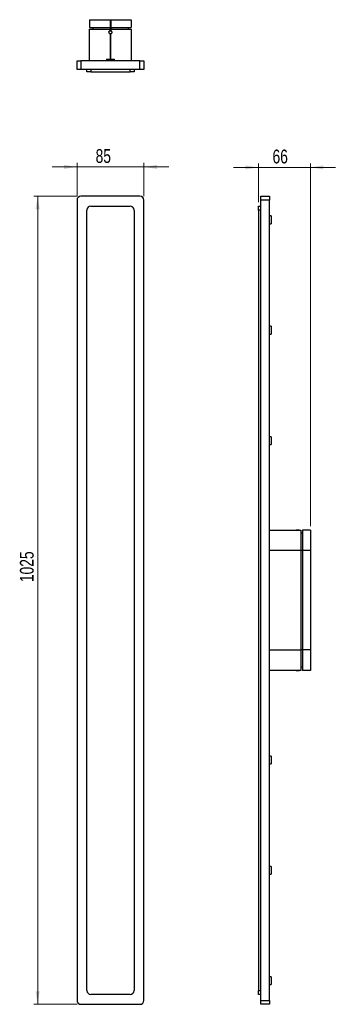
# Model space of a CAD drawing. Header units: millimetres. Extents: x 64 to 144, y 28 to 278.
import ezdxf

# ---------------------------------------------------------------- set-up
doc = ezdxf.new("R2010")
doc.units = ezdxf.units.MM
doc.styles.add('SLDTEXTSTYLE0', font='TXT', dxfattribs={"width": 0.75})
doc.dimstyles.new('SLDDIMSTYLE0', dxfattribs={"dimtxt": 3.5, "dimasz": 3.302, "dimexe": 0, "dimexo": 0.0625, "dimgap": 0.875, "dimtad": 1, "dimdec": 0, "dimlfac": 5, "dimrnd": 1e-09, "dimzin": 12, "dimdsep": 46, "dimtxsty": 'SLDTEXTSTYLE0', "dimsah": 1, "dimcen": 0.09, "dimadec": 0, "dimazin": 3, "dimtfac": 1, "dimtdec": 0, "dimtofl": 0, "dimtmove": 0, "dimatfit": 3, "dimfxl": 0, "dimfrac": 2, "dimtolj": 1, "dimtzin": 12, "dimarcsym": 0})
doc.dimstyles.new('SLDDIMSTYLE1', dxfattribs={"dimtxt": 3.5, "dimasz": 3.302, "dimexe": 0, "dimexo": 0.0625, "dimgap": 0.875, "dimtad": 1, "dimdec": 0, "dimlfac": 5, "dimrnd": 1e-09, "dimzin": 12, "dimdsep": 46, "dimtxsty": 'SLDTEXTSTYLE0', "dimsah": 1, "dimcen": 0.09, "dimadec": 0, "dimazin": 3, "dimtfac": 1, "dimtdec": 0, "dimtmove": 0, "dimatfit": 0, "dimfxl": 0, "dimfrac": 2, "dimtolj": 1, "dimtzin": 12, "dimarcsym": 0})

# ---------------------------------------------------------------- blocks, each defined once
blk = doc.blocks.new('_D')
at = {"color": 7, "linetype": 'Continuous', "lineweight": 0}
for p, q in [((78.51, 232.86), (67.51, 232.86)), ((68.51, 232.86), (68.51, 27.86)), ((78.51, 27.86), (67.51, 27.86))]:
    blk.add_line(p, q, dxfattribs=at)
at = {"color": 7, "linetype": 'Continuous', "lineweight": 18}
for points in [[(68.51, 232.86), (68, 229.56), (69.01, 229.56)], [(68.51, 27.86), (69.01, 31.17), (68, 31.17)]]:
    blk.add_solid(points, dxfattribs=at)
at = {"color": 7, "linetype": 'Continuous', "lineweight": 18, "insert": (63.99, 134.96), "char_height": 3.5, "attachment_point": 1, "rotation": 90, "style": 'SLDTEXTSTYLE0'}
blk.add_mtext('1025', dxfattribs=at)
blk = doc.blocks.new('_D_1')
at = {"color": 7, "linetype": 'Continuous', "lineweight": 0}
for p, q in [((78.51, 240.3), (72.16, 240.3)), ((78.51, 232.86), (78.51, 241.3)), ((78.51, 240.3), (95.51, 240.3)), ((95.51, 232.86), (95.51, 241.3)), ((95.51, 240.3), (101.86, 240.3))]:
    blk.add_line(p, q, dxfattribs=at)
at = {"color": 7, "linetype": 'Continuous', "lineweight": 18}
for points in [[(78.51, 240.3), (75.2, 240.81), (75.2, 239.79)], [(95.51, 240.3), (98.81, 239.79), (98.81, 240.81)]]:
    blk.add_solid(points, dxfattribs=at)
at = {"color": 7, "linetype": 'Continuous', "lineweight": 18, "insert": (83.24, 244.81), "char_height": 3.5, "attachment_point": 1, "style": 'SLDTEXTSTYLE0'}
blk.add_mtext('85', dxfattribs=at)
blk = doc.blocks.new('_D_2')
at = {"color": 7, "linetype": 'Continuous', "lineweight": 0}
for p, q in [((124.62, 240.18), (118.27, 240.18)), ((124.62, 231.36), (124.62, 241.18)), ((137.82, 240.18), (124.62, 240.18)), ((137.82, 149.16), (137.82, 241.18)), ((137.82, 240.18), (144.17, 240.18))]:
    blk.add_line(p, q, dxfattribs=at)
at = {"color": 7, "linetype": 'Continuous', "lineweight": 18}
for points in [[(124.62, 240.18), (121.31, 240.68), (121.31, 239.67)], [(137.82, 240.18), (141.12, 239.67), (141.12, 240.68)]]:
    blk.add_solid(points, dxfattribs=at)
at = {"color": 7, "linetype": 'Continuous', "lineweight": 18, "insert": (128.2, 244.69), "char_height": 3.5, "attachment_point": 1, "style": 'SLDTEXTSTYLE0'}
blk.add_mtext('66', dxfattribs=at)

msp = doc.modelspace()

# ---------------------------------------------------------------- linework, layer by layer
at = {"color": 7, "linetype": 'Continuous', "lineweight": 25}
for p, q in [((81.71, 277.65), (81.71, 275.65)), ((81.71, 277.65), (86.91, 277.65)), ((86.91, 277.65), (86.91, 275.65)), ((86.91, 277.65), (87.11, 277.65)), ((87.11, 277.65), (87.11, 275.65)), ((87.11, 277.65), (92.31, 277.65)), ((92.31, 277.65), (92.31, 275.65)), ((81.71, 275.65), (86.91, 275.65)), ((81.71, 267.25), (81.71, 275.25)), ((81.71, 275.25), (86.91, 275.25)), ((82.51, 275.65), (82.51, 275.25)), ((86.91, 275.65), (87.11, 275.65)), ((86.91, 275.65), (86.91, 275.25)), ((86.91, 275.25), (86.91, 274.83)), ((86.91, 275.25), (87.11, 275.25)), ((87.11, 275.65), (92.31, 275.65)), ((87.11, 275.65), (87.11, 275.25)), ((87.11, 274.83), (87.11, 275.25)), ((87.11, 275.25), (92.31, 275.25)), ((91.51, 275.65), (91.51, 275.25)), ((92.31, 275.25), (92.31, 267.25)), ((86.91, 274.06), (86.91, 267.65)), ((87.11, 267.65), (87.11, 274.06)), ((86, 267.65), (86, 267.25)), ((86, 267.65), (88, 267.65)), ((88, 267.25), (88, 267.65)), ((78.51, 265.05), (78.51, 267.25)), ((78.51, 267.25), (79.51, 267.25)), ((79.51, 265.05), (78.51, 265.05)), ((79.51, 267.25), (79.51, 265.05)), ((94.51, 267.25), (79.51, 267.25)), ((94.51, 265.05), (79.51, 265.05)), ((81.01, 264.45), (81.01, 265.05)), ((82.01, 265.05), (82.01, 264.45)), ((92.01, 264.45), (92.01, 265.05)), ((93.01, 265.05), (93.01, 264.45)), ((94.51, 265.05), (94.51, 267.25)), ((94.51, 267.25), (95.51, 267.25)), ((95.51, 265.05), (94.51, 265.05)), ((95.51, 267.25), (95.51, 265.05)), ((82.01, 264.45), (81.01, 264.45)), ((82.01, 264.45), (92.01, 264.45)), ((93.01, 264.45), (92.01, 264.45)), ((94.51, 232.86), (79.51, 232.86)), ((125.22, 232.86), (127.42, 232.86)), ((125.22, 231.86), (125.22, 232.86)), ((127.42, 232.86), (127.42, 231.86)), ((78.51, 231.86), (78.51, 28.86)), ((82.01, 230.36), (92.01, 230.36)), ((95.51, 28.86), (95.51, 231.86)), ((124.62, 230.36), (125.22, 230.36)), ((124.62, 229.36), (124.62, 230.36)), ((127.42, 231.86), (125.22, 231.86)), ((125.22, 28.86), (125.22, 231.86)), ((127.42, 28.86), (127.42, 231.86)), ((81.01, 31.36), (81.01, 229.36)), ((93.01, 229.36), (93.01, 31.36)), ((125.22, 229.36), (124.62, 229.36)), ((124.62, 229.36), (124.62, 31.36)), ((127.82, 227.86), (127.42, 227.86)), ((127.82, 227.86), (127.82, 225.86)), ((127.42, 225.86), (127.82, 225.86)), ((127.82, 199.86), (127.42, 199.86)), ((127.82, 199.86), (127.82, 197.86)), ((127.42, 197.86), (127.82, 197.86)), ((127.82, 171.86), (127.42, 171.86)), ((127.42, 169.86), (127.82, 169.86)), ((127.82, 171.86), (127.82, 169.86)), ((127.42, 148.16), (134.23, 148.16)), ((134.23, 148.19), (134.23, 148.16)), ((134.23, 148.19), (135.01, 148.19)), ((135, 148.16), (135.42, 148.16)), ((135.01, 148.16), (135.01, 148.19)), ((135.42, 148.16), (135.42, 142.96)), ((137.82, 148.16), (135.82, 148.16)), ((135.82, 148.16), (135.82, 142.96)), ((137.82, 148.16), (137.82, 142.96)), ((135.82, 147.36), (135.42, 147.36)), ((135.42, 142.96), (127.42, 142.96)), ((135.42, 142.96), (135.42, 117.76)), ((135.82, 142.96), (135.42, 142.96)), ((137.82, 142.96), (135.82, 142.96)), ((135.82, 142.96), (135.82, 117.76)), ((137.82, 142.96), (137.82, 117.76)), ((127.42, 117.76), (135.42, 117.76)), ((135.42, 117.76), (135.42, 112.56)), ((135.82, 117.76), (135.42, 117.76)), ((137.82, 117.76), (135.82, 117.76)), ((135.82, 117.76), (135.82, 112.56)), ((137.82, 117.76), (137.82, 112.56)), ((134.23, 112.56), (127.42, 112.56)), ((134.23, 112.56), (134.23, 112.55)), ((134.23, 112.55), (135.01, 112.55)), ((135.42, 112.56), (135, 112.56)), ((135.01, 112.55), (135.01, 112.56)), ((135.82, 113.36), (135.42, 113.36)), ((137.82, 112.56), (135.82, 112.56)), ((127.82, 90.85), (127.42, 90.85)), ((127.82, 90.85), (127.82, 88.85)), ((127.42, 88.85), (127.82, 88.85)), ((127.82, 62.85), (127.42, 62.85)), ((127.82, 62.85), (127.82, 60.85)), ((127.42, 60.85), (127.82, 60.85)), ((127.82, 34.85), (127.42, 34.85)), ((127.42, 32.85), (127.82, 32.85)), ((127.82, 34.85), (127.82, 32.85)), ((92.01, 30.36), (82.01, 30.36)), ((124.62, 30.36), (124.62, 31.36)), ((124.62, 31.36), (125.22, 31.36)), ((125.22, 30.36), (124.62, 30.36)), ((79.51, 27.86), (94.51, 27.86)), ((125.22, 28.86), (127.42, 28.86)), ((125.22, 27.86), (125.22, 28.86)), ((127.42, 27.86), (125.22, 27.86)), ((127.42, 28.86), (127.42, 27.86))]:
    msp.add_line(p, q, dxfattribs=at)
msp.add_circle((87.01, 274.45), 0.39, dxfattribs=at)
for centre, radius, start, end in [((87.01, 274.45), 0.4, 75.5225, 104.4775), ((87.01, 274.45), 0.4, 255.5225, 284.4775), ((79.51, 231.86), 1, 90, 180), ((94.51, 231.86), 1, 0, 90), ((82.01, 229.36), 1, 90, 180), ((92.01, 229.36), 1, 0, 90), ((82.01, 31.36), 1, 180, 270), ((92.01, 31.36), 1, 270, 0), ((79.51, 28.86), 1, 180, 270), ((94.51, 28.86), 1, 270, 0)]:
    msp.add_arc(centre, radius, start, end, dxfattribs=at)
for points in [[(86.91, 274.83), (86.86, 274.82), (86.82, 274.8), (86.75, 274.76), (86.72, 274.73), (86.66, 274.66), (86.64, 274.62), (86.61, 274.53), (86.61, 274.49), (86.61, 274.4), (86.61, 274.36), (86.64, 274.28), (86.66, 274.24), (86.72, 274.17), (86.75, 274.14), (86.82, 274.09), (86.86, 274.07), (86.91, 274.06)], [(87.11, 274.06), (87.15, 274.07), (87.19, 274.09), (87.26, 274.14), (87.29, 274.17), (87.35, 274.24), (87.37, 274.27), (87.4, 274.36), (87.41, 274.4), (87.41, 274.49), (87.4, 274.53), (87.37, 274.62), (87.35, 274.66), (87.3, 274.73), (87.26, 274.76), (87.19, 274.8), (87.15, 274.82), (87.11, 274.83)], [(134.23, 148.16), (134.24, 148.16), (134.26, 148.16), (134.31, 148.16), (134.34, 148.16), (134.41, 148.16), (134.45, 148.16), (134.53, 148.15), (134.57, 148.15), (134.66, 148.15), (134.7, 148.15), (134.79, 148.16), (134.83, 148.16), (134.9, 148.16), (134.93, 148.16), (134.97, 148.16), (134.99, 148.16), (135, 148.16)], [(135, 112.56), (134.99, 112.56), (134.98, 112.56), (134.93, 112.57), (134.9, 112.57), (134.83, 112.57), (134.79, 112.57), (134.7, 112.57), (134.66, 112.57), (134.57, 112.57), (134.53, 112.57), (134.45, 112.57), (134.41, 112.57), (134.34, 112.57), (134.31, 112.57), (134.26, 112.56), (134.24, 112.56), (134.23, 112.56)]]:
    msp.add_open_spline(points, degree=3, knots=[0, 0, 0, 0, 0.125, 0.125, 0.25, 0.25, 0.375, 0.375, 0.5, 0.5, 0.625, 0.625, 0.75, 0.75, 0.875, 0.875, 1, 1, 1, 1], dxfattribs=at)

# ---------------------------------------------------------------- dimensions: what is measured, and where the dimension line sits
at = {"color": 7, "linetype": 'Continuous', "lineweight": 18}
for base, p1, p2, angle, dimstyle, picture, middle in [((95.51, 240.3), (78.51, 231.86), (95.51, 231.86), 0, 'SLDDIMSTYLE1', '_D_1', (85.83, 240.3)), ((68.51, 27.86), (79.51, 232.86), (79.51, 27.86), 90, 'SLDDIMSTYLE0', '_D', (68.51, 140.14))]:
    dim = msp.add_linear_dim(base=base, p1=p1, p2=p2, angle=angle, dimstyle=dimstyle, dxfattribs=at)
    dim.commit()
    dim.dimension.update_dxf_attribs({"geometry": picture, "text_midpoint": middle, "dimtype": 160})
dim = msp.add_linear_dim(base=(124.62, 240.18), p1=(137.82, 148.16), p2=(124.62, 230.36), dimstyle='SLDDIMSTYLE1', dxfattribs=at)
dim.commit()
dim.dimension.update_dxf_attribs({"geometry": '_D_2', "text_midpoint": (130.78, 240.18), "dimtype": 160})

doc.saveas('drawing.dxf')
